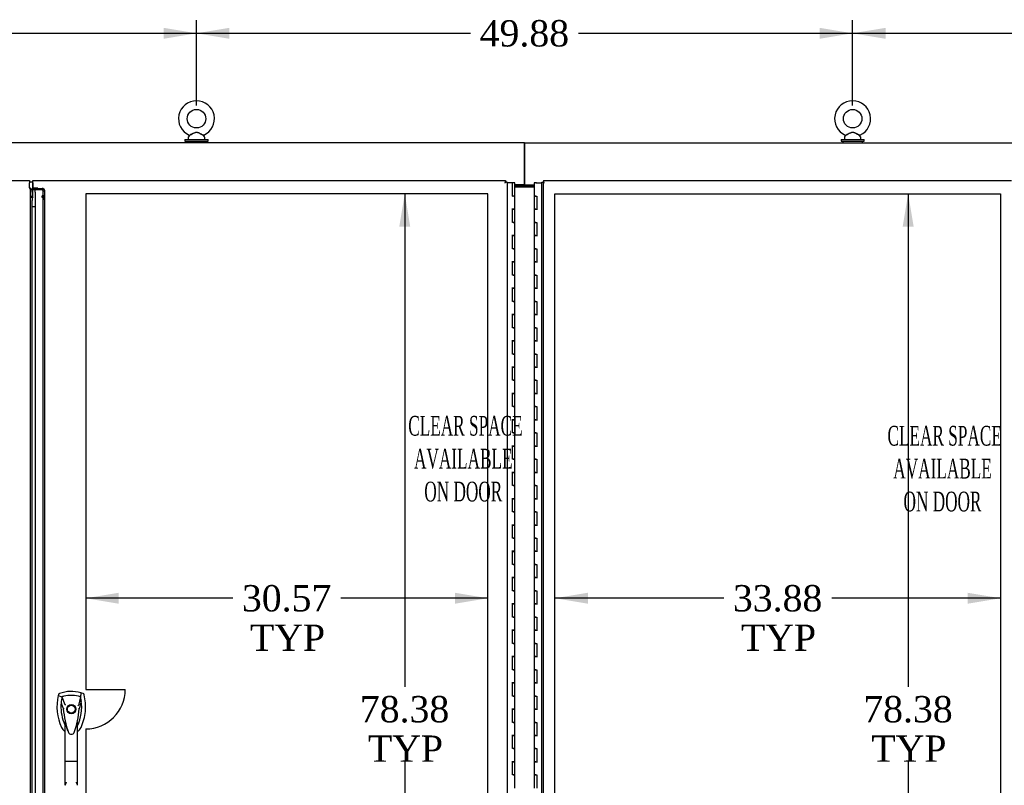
# Model space of a CAD drawing. Header units: inches. Extents: x 2 to 538, y -2 to 358.
# Tile 17 of 40: x 112 to 187, y 142 to 201. Entities that reach past the tile are written whole.
import ezdxf
from ezdxf.enums import TextEntityAlignment as Align
from ezdxf.lldxf.tags import DXFTag

# ---------------------------------------------------------------- set-up
doc = ezdxf.new("R2010")
doc.units = ezdxf.units.IN
doc.header["$MEASUREMENT"] = 0
for name, color, linetype in [('COM52831', 7, 'Continuous'), ('COM52839', 7, 'Continuous'), ('COM52847', 7, 'Continuous'), ('COM53516', 7, 'Continuous'), ('COM54578-80', 7, 'Continuous'), ('COM70334', 7, 'Continuous'), ('COM71130-2', 7, 'Continuous'), ('COM71131-2', 7, 'Continuous'), ('Default', 7, 'Continuous'), ('DV8_Default', 7, 'Continuous'), ('GSK11033', 7, 'Continuous'), ('HAN13064', 7, 'Continuous'), ('SCS00680', 7, 'Continuous'), ('WAF25362', 7, 'Continuous'), ('WAM254785', 7, 'Continuous')]:
    doc.layers.add(name, color=color, linetype=linetype)
doc.styles.add('SEACAD_Times_New_Roman', font='times.ttf')
tags = doc.linetypes.add('HIDDEN2', pattern=[0.1875, 0.125, -0.0625]).pattern_tags.tags
tags[6:7] = [DXFTag(74, 4), DXFTag(75, 0), DXFTag(340, '0'), DXFTag(46, 0.0), DXFTag(50, 0.0), DXFTag(44, 0.0), DXFTag(45, 0.0)]
tags[4:5] = [DXFTag(74, 4), DXFTag(75, 0), DXFTag(340, '0'), DXFTag(46, 0.0), DXFTag(50, 0.0), DXFTag(44, 0.0), DXFTag(45, 0.0)]
doc.dimstyles.new('HAMMOND_(STH_-_540x360)', dxfattribs={"dimtxt": 2, "dimasz": 2.5, "dimexe": 1, "dimexo": 1, "dimgap": 0.5, "dimtad": 0, "dimtih": 1, "dimtoh": 1, "dimzin": 0, "dimdsep": 46, "dimtxsty": 'SEACAD_Times_New_Roman', "dimblk1": '_SE_FILLED', "dimblk2": '_SE_FILLED', "dimsah": 1, "dimcen": 1, "dimadec": 0, "dimazin": 0, "dimtfac": 0.8, "dimtofl": 0, "dimtmove": 0, "dimatfit": 3, "dimfxl": 1, "dimtolj": 1, "dimtzin": 0, "dimarcsym": 0})

# ---------------------------------------------------------------- blocks, each defined once
blk = doc.blocks.new('SE7')
at = {"layer": 'COM52831', "color": 7, "linetype": 'Continuous'}
for p, q in [((150.341, 187.866), (150.341, 187.794)), ((150.466, 187.866), (150.466, 187.794))]:
    blk.add_line(p, q, dxfattribs=at)
at = {"layer": 'COM52839', "color": 7, "linetype": 'Continuous'}
blk.add_line((151.144, 187.794), (149.663, 187.794), dxfattribs=at)
at = {"layer": 'COM52847', "color": 7, "linetype": 'Continuous'}
for p, q in [((77.216, 188.294), (112.781, 188.294)), ((112.781, 188.294), (112.781, 188.109)), ((112.781, 187.735), (112.781, 188.109)), ((151.716, 108.044), (151.716, 188.169)), ((151.716, 188.169), (151.791, 188.169)), ((151.841, 188.169), (151.791, 188.169)), ((151.841, 188.294), (187.406, 188.294)), ((151.841, 188.294), (151.841, 188.218)), ((151.841, 188.169), (151.841, 188.218)), ((151.901, 188.109), (151.841, 188.169)), ((151.9, 188.109), (151.901, 188.109)), ((151.901, 188.109), (151.901, 188.109)), ((151.901, 188.109), (151.901, 188.109)), ((151.901, 188.109), (151.901, 188.109)), ((112.966, 109.437), (112.966, 186.777))]:
    blk.add_line(p, q, dxfattribs=at)
at = {"layer": 'COM52847', "color": 7, "linetype": 'HIDDEN2'}
for p, q in [((151.841, 108.794), (151.841, 188.169)), ((112.841, 108.627), (112.841, 187.586)), ((112.966, 187.586), (112.841, 187.586)), ((112.966, 187.419), (112.966, 187.586)), ((113.026, 187.688), (113.742, 187.688)), ((113.026, 187.688), (113.026, 187.6)), ((113.026, 187.041), (113.026, 187.6)), ((113.026, 187.6), (113.742, 187.6)), ((113.742, 187.041), (113.742, 187.129)), ((113.785, 187.587), (113.873, 187.65)), ((113.802, 187.13), (113.802, 187.505)), ((113.802, 187.505), (113.927, 187.505)), ((113.802, 186.91), (113.802, 187.13)), ((113.927, 187.13), (113.802, 187.13)), ((113.927, 187.13), (113.927, 187.505)), ((113.927, 186.91), (113.927, 187.13)), ((112.966, 187.073), (112.841, 187.073)), ((112.983, 186.998), (112.895, 186.998)), ((112.983, 186.998), (113.026, 186.998)), ((113.026, 187.041), (113.026, 186.998)), ((113.742, 186.998), (113.742, 187.041)), ((113.785, 186.998), (113.742, 186.998)), ((113.785, 187.028), (113.873, 187.091)), ((113.785, 186.998), (113.873, 186.998)), ((113.802, 187.02), (113.927, 187.02)), ((113.802, 186.967), (113.927, 186.967)), ((113.802, 186.858), (113.802, 186.91)), ((113.927, 186.91), (113.802, 186.91)), ((113.802, 109.355), (113.802, 186.858)), ((113.927, 186.858), (113.802, 186.858)), ((113.927, 186.858), (113.927, 186.91)), ((113.927, 109.355), (113.927, 186.858))]:
    blk.add_line(p, q, dxfattribs=at)
at = {"layer": 'COM52847', "color": 7, "linetype": 'Continuous'}
for centre, start, end in [((152.555, 189.432), 238.83881, 243.66075), ((150.578, 187.454), 26.33925, 31.16119)]:
    blk.add_arc(centre, 1.476, start, end, dxfattribs=at)
at = {"layer": 'COM52847', "color": 7, "linetype": 'HIDDEN2'}
for centre, radius, start, end in [((113.596, 187.504), 0.206, 0.15382, 23.84556), ((113.699, 187.502), 0.229, 0.66558, 40.26853)]:
    blk.add_arc(centre, radius, start, end, dxfattribs=at)
for centre, major_axis, start_param, end_param in [((113.742, 187.557), (0.185, 0), 0.785398, 1.570796), ((113.742, 187.557), (0.06, 0), 0.785398, 1.570796), ((113.742, 186.998), (-0.185, 0), 3.926991, 4.712389), ((113.742, 186.998), (-0.06, 0), 3.926991, 4.712389)]:
    blk.add_ellipse(centre, major_axis=major_axis, ratio=0.707107, start_param=start_param, end_param=end_param, dxfattribs=at)
for points, knots in [([(112.841, 187.586), (112.841, 187.598), (112.839, 187.611), (112.833, 187.635), (112.829, 187.648), (112.818, 187.673), (112.811, 187.685), (112.796, 187.71), (112.789, 187.722), (112.781, 187.735)], [0, 0, 0, 0, 0.25, 0.25, 0.5, 0.5, 0.75, 0.75, 1, 1, 1, 1]), ([(112.895, 186.998), (112.878, 187.011), (112.864, 187.023), (112.846, 187.048), (112.841, 187.06), (112.841, 187.073)], [0, 0, 0, 0, 0.5, 0.5, 1, 1, 1, 1]), ([(113.873, 187.091), (113.89, 187.082), (113.904, 187.071), (113.922, 187.047), (113.927, 187.034), (113.927, 187.02)], [0, 0, 0, 0, 0.5, 0.5, 1, 1, 1, 1]), ([(113.927, 186.967), (113.927, 186.973), (113.922, 186.978), (113.904, 186.988), (113.89, 186.993), (113.873, 186.998)], [0, 0, 0, 0, 0.5, 0.5, 1, 1, 1, 1])]:
    blk.add_open_spline(points, degree=3, knots=knots, dxfattribs=at)
at = {"layer": 'COM52847', "color": 7, "linetype": 'Continuous'}
blk.add_open_spline([(112.966, 187.586), (112.966, 187.598), (112.961, 187.611), (112.942, 187.635), (112.929, 187.648), (112.894, 187.673), (112.874, 187.685), (112.829, 187.71), (112.805, 187.722), (112.781, 187.735)], degree=3, knots=[0, 0, 0, 0, 0.25, 0.25, 0.5, 0.5, 0.75, 0.75, 1, 1, 1, 1], dxfattribs=at)
at = {"layer": 'COM53516', "color": 7, "linetype": 'Continuous'}
for p, q in [((113.026, 188.109), (113.026, 188.294)), ((113.026, 188.294), (148.966, 188.294)), ((113.026, 188.109), (113.026, 187.734)), ((148.906, 188.109), (148.966, 188.169)), ((148.906, 188.109), (148.906, 188.109)), ((148.906, 188.109), (148.906, 188.109)), ((148.906, 188.109), (148.906, 188.109)), ((148.906, 188.109), (148.906, 188.109)), ((148.966, 188.294), (148.966, 188.218)), ((148.966, 188.169), (148.966, 188.218)), ((148.966, 188.169), (149.015, 188.169)), ((149.091, 188.169), (149.015, 188.169)), ((149.091, 188.169), (149.091, 108.044)), ((113.026, 187.734), (113.401, 187.734)), ((113.216, 108.794), (113.216, 187.419))]:
    blk.add_line(p, q, dxfattribs=at)
for centre, start, end in [((150.229, 187.454), 148.83881, 153.66075), ((148.251, 189.432), 296.33925, 301.16119)]:
    blk.add_arc(centre, 1.476, start, end, dxfattribs=at)
blk.add_open_spline([(113.216, 187.585), (113.216, 187.597), (113.221, 187.61), (113.239, 187.634), (113.253, 187.647), (113.287, 187.672), (113.308, 187.684), (113.352, 187.709), (113.377, 187.721), (113.401, 187.734)], degree=3, knots=[0, 0, 0, 0, 0.25, 0.25, 0.5, 0.5, 0.75, 0.75, 1, 1, 1, 1], dxfattribs=at)
at = {"layer": 'COM54578-80', "color": 7, "linetype": 'Continuous'}
for p, q in [((149.478, 188.106), (149.091, 188.106)), ((149.478, 187.106), (149.478, 188.106)), ((149.663, 188.106), (149.478, 188.106)), ((149.663, 187.106), (149.663, 188.106)), ((151.261, 188.106), (151.144, 188.106)), ((151.144, 188.106), (151.144, 187.106)), ((151.198, 188.115), (151.198, 188.141)), ((151.198, 188.141), (151.248, 188.141)), ((151.248, 188.115), (151.198, 188.115)), ((151.211, 188.115), (151.211, 188.106)), ((151.248, 188.141), (151.273, 188.141)), ((151.248, 188.115), (151.273, 188.115)), ((151.261, 188.106), (151.716, 188.106)), ((151.273, 188.141), (151.323, 188.141)), ((151.323, 188.115), (151.273, 188.115)), ((151.311, 188.106), (151.311, 188.115)), ((151.323, 188.141), (151.323, 188.115)), ((149.478, 187.106), (149.546, 187.106)), ((149.663, 187.106), (149.478, 187.106)), ((149.496, 187.106), (149.496, 187.106)), ((149.663, 187.106), (149.546, 187.106)), ((149.596, 187.106), (149.596, 187.106)), ((149.663, 186.105), (149.663, 187.106)), ((151.261, 187.106), (151.144, 187.106)), ((151.144, 187.106), (151.261, 187.106)), ((151.144, 187.106), (151.144, 186.106)), ((151.261, 187.106), (151.328, 187.106)), ((151.328, 187.106), (151.328, 186.107)), ((149.663, 186.106), (149.429, 186.106)), ((149.546, 186.105), (149.478, 186.105)), ((149.478, 185.106), (149.478, 186.105)), ((149.546, 186.105), (149.663, 186.105)), ((149.663, 185.106), (149.663, 186.106)), ((151.261, 186.107), (151.144, 186.107)), ((151.144, 186.107), (151.144, 185.106)), ((151.144, 186.106), (151.378, 186.106)), ((151.261, 186.107), (151.328, 186.107)), ((149.546, 185.106), (149.478, 185.106)), ((149.546, 185.106), (149.663, 185.106)), ((149.663, 185.106), (149.546, 185.106)), ((149.663, 184.105), (149.663, 185.106)), ((151.261, 185.106), (151.144, 185.106)), ((151.144, 185.106), (151.261, 185.106)), ((151.144, 185.106), (151.144, 184.106)), ((151.261, 185.106), (151.328, 185.106)), ((151.328, 185.106), (151.328, 184.107)), ((149.663, 184.106), (149.429, 184.106)), ((149.546, 184.105), (149.478, 184.105)), ((149.478, 183.106), (149.478, 184.105)), ((149.546, 184.105), (149.663, 184.105)), ((149.663, 183.106), (149.663, 184.106)), ((151.261, 184.107), (151.144, 184.107)), ((151.144, 184.107), (151.144, 183.106)), ((151.144, 184.106), (151.378, 184.106)), ((151.261, 184.107), (151.328, 184.107)), ((149.546, 183.106), (149.478, 183.106)), ((149.546, 183.106), (149.663, 183.106)), ((149.663, 183.106), (149.546, 183.106)), ((149.663, 182.105), (149.663, 183.106)), ((151.261, 183.106), (151.144, 183.106)), ((151.144, 183.106), (151.261, 183.106)), ((151.144, 183.106), (151.144, 182.106)), ((151.261, 183.106), (151.328, 183.106)), ((151.328, 183.106), (151.328, 182.107)), ((149.663, 182.106), (149.429, 182.106)), ((149.546, 182.105), (149.478, 182.105)), ((149.478, 181.106), (149.478, 182.105)), ((149.546, 182.105), (149.663, 182.105)), ((149.663, 181.106), (149.663, 182.106)), ((151.261, 182.107), (151.144, 182.107)), ((151.144, 182.107), (151.144, 181.106)), ((151.144, 182.106), (151.378, 182.106)), ((151.261, 182.107), (151.328, 182.107)), ((149.546, 181.106), (149.478, 181.106)), ((149.546, 181.106), (149.663, 181.106)), ((149.663, 181.106), (149.546, 181.106)), ((149.663, 180.105), (149.663, 181.106)), ((151.261, 181.106), (151.144, 181.106)), ((151.144, 181.106), (151.261, 181.106)), ((151.144, 181.106), (151.144, 180.106)), ((151.261, 181.106), (151.328, 181.106)), ((151.328, 181.106), (151.328, 180.107)), ((149.663, 180.106), (149.429, 180.106)), ((149.546, 180.105), (149.478, 180.105)), ((149.478, 179.106), (149.478, 180.105)), ((149.546, 180.105), (149.663, 180.105)), ((149.663, 179.106), (149.663, 180.106)), ((151.261, 180.107), (151.144, 180.107)), ((151.144, 180.107), (151.144, 179.106)), ((151.144, 180.106), (151.378, 180.106)), ((151.261, 180.107), (151.328, 180.107)), ((149.546, 179.106), (149.478, 179.106)), ((149.546, 179.106), (149.663, 179.106)), ((149.663, 179.106), (149.546, 179.106)), ((149.663, 178.105), (149.663, 179.106)), ((151.261, 179.106), (151.144, 179.106)), ((151.144, 179.106), (151.261, 179.106)), ((151.144, 179.106), (151.144, 178.106)), ((151.261, 179.106), (151.328, 179.106)), ((151.328, 179.106), (151.328, 178.107)), ((149.663, 178.106), (149.429, 178.106)), ((149.546, 178.105), (149.478, 178.105)), ((149.478, 177.106), (149.478, 178.105)), ((149.546, 178.105), (149.663, 178.105)), ((149.663, 177.106), (149.663, 178.106)), ((151.261, 178.107), (151.144, 178.107)), ((151.144, 178.107), (151.144, 177.106)), ((151.144, 178.106), (151.378, 178.106)), ((151.261, 178.107), (151.328, 178.107)), ((149.546, 177.106), (149.478, 177.106)), ((149.546, 177.106), (149.663, 177.106)), ((149.663, 177.106), (149.546, 177.106)), ((149.663, 176.105), (149.663, 177.106)), ((151.261, 177.106), (151.144, 177.106)), ((151.144, 177.106), (151.261, 177.106)), ((151.144, 177.106), (151.144, 176.106)), ((151.261, 177.106), (151.328, 177.106)), ((151.328, 177.106), (151.328, 176.107)), ((149.663, 176.106), (149.429, 176.106)), ((149.546, 176.105), (149.478, 176.105)), ((149.478, 175.106), (149.478, 176.105)), ((149.546, 176.105), (149.663, 176.105)), ((149.663, 175.106), (149.663, 176.106)), ((151.261, 176.107), (151.144, 176.107)), ((151.144, 176.107), (151.144, 175.106)), ((151.144, 176.106), (151.378, 176.106)), ((151.261, 176.107), (151.328, 176.107)), ((149.546, 175.106), (149.478, 175.106)), ((149.546, 175.106), (149.663, 175.106)), ((149.663, 175.106), (149.546, 175.106)), ((149.663, 174.105), (149.663, 175.106)), ((151.261, 175.106), (151.144, 175.106)), ((151.144, 175.106), (151.261, 175.106)), ((151.144, 175.106), (151.144, 174.106)), ((151.261, 175.106), (151.328, 175.106)), ((151.328, 175.106), (151.328, 174.107)), ((149.663, 174.106), (149.429, 174.106)), ((149.546, 174.105), (149.478, 174.105)), ((149.478, 173.106), (149.478, 174.105)), ((149.546, 174.105), (149.663, 174.105)), ((149.663, 173.106), (149.663, 174.106)), ((151.261, 174.107), (151.144, 174.107)), ((151.144, 174.107), (151.144, 173.106)), ((151.144, 174.106), (151.378, 174.106)), ((151.261, 174.107), (151.328, 174.107)), ((149.546, 173.106), (149.478, 173.106)), ((149.546, 173.106), (149.663, 173.106)), ((149.663, 173.106), (149.546, 173.106)), ((149.663, 172.105), (149.663, 173.106)), ((151.261, 173.106), (151.144, 173.106)), ((151.144, 173.106), (151.261, 173.106)), ((151.144, 173.106), (151.144, 172.106)), ((151.261, 173.106), (151.328, 173.106)), ((151.328, 173.106), (151.328, 172.107)), ((149.663, 172.106), (149.429, 172.106)), ((149.546, 172.105), (149.478, 172.105)), ((149.478, 171.106), (149.478, 172.105)), ((149.546, 172.105), (149.663, 172.105)), ((149.663, 171.106), (149.663, 172.106)), ((151.261, 172.107), (151.144, 172.107)), ((151.144, 172.107), (151.144, 171.106)), ((151.144, 172.106), (151.378, 172.106)), ((151.261, 172.107), (151.328, 172.107)), ((149.546, 171.106), (149.478, 171.106)), ((149.546, 171.106), (149.663, 171.106)), ((149.663, 171.106), (149.546, 171.106)), ((149.663, 170.105), (149.663, 171.106)), ((151.261, 171.106), (151.144, 171.106)), ((151.144, 171.106), (151.261, 171.106)), ((151.144, 171.106), (151.144, 170.106)), ((151.261, 171.106), (151.328, 171.106)), ((151.328, 171.106), (151.328, 170.107)), ((149.663, 170.106), (149.429, 170.106)), ((149.546, 170.105), (149.478, 170.105)), ((149.478, 169.106), (149.478, 170.105)), ((149.546, 170.105), (149.663, 170.105)), ((149.663, 169.106), (149.663, 170.106)), ((151.261, 170.107), (151.144, 170.107)), ((151.144, 170.107), (151.144, 169.106)), ((151.144, 170.106), (151.378, 170.106)), ((151.261, 170.107), (151.328, 170.107)), ((149.546, 169.106), (149.478, 169.106)), ((149.546, 169.106), (149.663, 169.106)), ((149.663, 169.106), (149.546, 169.106)), ((149.663, 168.105), (149.663, 169.106)), ((151.261, 169.106), (151.144, 169.106)), ((151.144, 169.106), (151.261, 169.106)), ((151.144, 169.106), (151.144, 168.106)), ((151.261, 169.106), (151.328, 169.106)), ((151.328, 169.106), (151.328, 168.107)), ((149.663, 168.106), (149.429, 168.106)), ((149.546, 168.105), (149.478, 168.105)), ((149.478, 167.106), (149.478, 168.105)), ((149.546, 168.105), (149.663, 168.105)), ((149.663, 167.106), (149.663, 168.106)), ((151.261, 168.107), (151.144, 168.107)), ((151.144, 168.107), (151.144, 167.106)), ((151.144, 168.106), (151.378, 168.106)), ((151.261, 168.107), (151.328, 168.107)), ((149.546, 167.106), (149.478, 167.106)), ((149.546, 167.106), (149.663, 167.106)), ((149.663, 167.106), (149.546, 167.106)), ((149.663, 166.105), (149.663, 167.106)), ((151.261, 167.106), (151.144, 167.106)), ((151.144, 167.106), (151.261, 167.106)), ((151.144, 167.106), (151.144, 166.106)), ((151.261, 167.106), (151.328, 167.106)), ((151.328, 167.106), (151.328, 166.107)), ((149.663, 166.106), (149.429, 166.106)), ((149.546, 166.105), (149.478, 166.105)), ((149.478, 165.106), (149.478, 166.105)), ((149.546, 166.105), (149.663, 166.105)), ((149.663, 165.106), (149.663, 166.106)), ((151.261, 166.107), (151.144, 166.107)), ((151.144, 166.107), (151.144, 165.106)), ((151.144, 166.106), (151.378, 166.106)), ((151.261, 166.107), (151.328, 166.107)), ((149.546, 165.106), (149.478, 165.106)), ((149.546, 165.106), (149.663, 165.106)), ((149.663, 165.106), (149.546, 165.106)), ((149.663, 164.105), (149.663, 165.106)), ((151.261, 165.106), (151.144, 165.106)), ((151.144, 165.106), (151.261, 165.106)), ((151.144, 165.106), (151.144, 164.106)), ((151.261, 165.106), (151.328, 165.106)), ((151.328, 165.106), (151.328, 164.107)), ((149.663, 164.106), (149.429, 164.106)), ((149.546, 164.105), (149.478, 164.105)), ((149.478, 163.106), (149.478, 164.105)), ((149.546, 164.105), (149.663, 164.105)), ((149.663, 163.106), (149.663, 164.106)), ((151.261, 164.107), (151.144, 164.107)), ((151.144, 164.107), (151.144, 163.106)), ((151.144, 164.106), (151.378, 164.106)), ((151.261, 164.107), (151.328, 164.107)), ((149.546, 163.106), (149.478, 163.106)), ((149.546, 163.106), (149.663, 163.106)), ((149.663, 163.106), (149.546, 163.106)), ((149.663, 162.105), (149.663, 163.106)), ((151.261, 163.106), (151.144, 163.106)), ((151.144, 163.106), (151.261, 163.106)), ((151.144, 163.106), (151.144, 162.106)), ((151.261, 163.106), (151.328, 163.106)), ((151.328, 163.106), (151.328, 162.107)), ((149.663, 162.106), (149.429, 162.106)), ((149.546, 162.105), (149.478, 162.105)), ((149.478, 161.106), (149.478, 162.105)), ((149.546, 162.105), (149.663, 162.105)), ((149.663, 161.106), (149.663, 162.106)), ((151.261, 162.107), (151.144, 162.107)), ((151.144, 162.107), (151.144, 161.106)), ((151.144, 162.106), (151.378, 162.106)), ((151.261, 162.107), (151.328, 162.107)), ((149.546, 161.106), (149.478, 161.106)), ((149.546, 161.106), (149.663, 161.106)), ((149.663, 161.106), (149.546, 161.106)), ((149.663, 160.105), (149.663, 161.106)), ((151.261, 161.106), (151.144, 161.106)), ((151.144, 161.106), (151.261, 161.106)), ((151.144, 161.106), (151.144, 160.106)), ((151.261, 161.106), (151.328, 161.106)), ((151.328, 161.106), (151.328, 160.107)), ((149.663, 160.106), (149.429, 160.106)), ((149.546, 160.105), (149.478, 160.105)), ((149.478, 159.106), (149.478, 160.105)), ((149.546, 160.105), (149.663, 160.105)), ((149.663, 159.106), (149.663, 160.106)), ((151.261, 160.107), (151.144, 160.107)), ((151.144, 160.107), (151.144, 159.106)), ((151.144, 160.106), (151.378, 160.106)), ((151.261, 160.107), (151.328, 160.107)), ((149.546, 159.106), (149.478, 159.106)), ((149.546, 159.106), (149.663, 159.106)), ((149.663, 159.106), (149.546, 159.106)), ((149.663, 158.105), (149.663, 159.106)), ((151.261, 159.106), (151.144, 159.106)), ((151.144, 159.106), (151.261, 159.106)), ((151.144, 159.106), (151.144, 158.106)), ((151.261, 159.106), (151.328, 159.106)), ((151.328, 159.106), (151.328, 158.107)), ((149.663, 158.106), (149.429, 158.106)), ((149.546, 158.105), (149.478, 158.105)), ((149.478, 157.106), (149.478, 158.105)), ((149.546, 158.105), (149.663, 158.105)), ((149.663, 157.106), (149.663, 158.106)), ((151.261, 158.107), (151.144, 158.107)), ((151.144, 158.107), (151.144, 157.106)), ((151.144, 158.106), (151.378, 158.106)), ((151.261, 158.107), (151.328, 158.107)), ((149.546, 157.106), (149.478, 157.106)), ((149.546, 157.106), (149.663, 157.106)), ((149.663, 157.106), (149.546, 157.106)), ((149.663, 156.105), (149.663, 157.106)), ((151.261, 157.106), (151.144, 157.106)), ((151.144, 157.106), (151.261, 157.106)), ((151.144, 157.106), (151.144, 156.106)), ((151.261, 157.106), (151.328, 157.106)), ((151.328, 157.106), (151.328, 156.107)), ((149.663, 156.106), (149.429, 156.106)), ((149.546, 156.105), (149.478, 156.105)), ((149.478, 155.106), (149.478, 156.105)), ((149.546, 156.105), (149.663, 156.105)), ((149.663, 155.106), (149.663, 156.106)), ((151.261, 156.107), (151.144, 156.107)), ((151.144, 156.107), (151.144, 155.106)), ((151.144, 156.106), (151.378, 156.106)), ((151.261, 156.107), (151.328, 156.107)), ((149.546, 155.106), (149.478, 155.106)), ((149.546, 155.106), (149.663, 155.106)), ((149.663, 155.106), (149.546, 155.106)), ((149.663, 154.105), (149.663, 155.106)), ((151.261, 155.106), (151.144, 155.106)), ((151.144, 155.106), (151.261, 155.106)), ((151.144, 155.106), (151.144, 154.106)), ((151.261, 155.106), (151.328, 155.106)), ((151.328, 155.106), (151.328, 154.107)), ((149.663, 154.106), (149.429, 154.106)), ((149.546, 154.105), (149.478, 154.105)), ((149.478, 153.106), (149.478, 154.105)), ((149.546, 154.105), (149.663, 154.105)), ((149.663, 153.106), (149.663, 154.106)), ((151.261, 154.107), (151.144, 154.107)), ((151.144, 154.107), (151.144, 153.106)), ((151.144, 154.106), (151.378, 154.106)), ((151.261, 154.107), (151.328, 154.107)), ((149.546, 153.106), (149.478, 153.106)), ((149.546, 153.106), (149.663, 153.106)), ((149.663, 153.106), (149.546, 153.106)), ((149.663, 152.105), (149.663, 153.106)), ((151.261, 153.106), (151.144, 153.106)), ((151.144, 153.106), (151.261, 153.106)), ((151.144, 153.106), (151.144, 152.106)), ((151.261, 153.106), (151.328, 153.106)), ((151.328, 153.106), (151.328, 152.107)), ((149.663, 152.106), (149.429, 152.106)), ((149.546, 152.105), (149.478, 152.105)), ((149.478, 151.106), (149.478, 152.105)), ((149.546, 152.105), (149.663, 152.105)), ((149.663, 151.106), (149.663, 152.106)), ((151.261, 152.107), (151.144, 152.107)), ((151.144, 152.107), (151.144, 151.106)), ((151.144, 152.106), (151.378, 152.106)), ((151.261, 152.107), (151.328, 152.107)), ((149.546, 151.106), (149.478, 151.106)), ((149.546, 151.106), (149.663, 151.106)), ((149.663, 151.106), (149.546, 151.106)), ((149.663, 150.105), (149.663, 151.106)), ((151.261, 151.106), (151.144, 151.106)), ((151.144, 151.106), (151.261, 151.106)), ((151.144, 151.106), (151.144, 150.106)), ((151.261, 151.106), (151.328, 151.106)), ((151.328, 151.106), (151.328, 150.107)), ((149.663, 150.106), (149.429, 150.106)), ((149.546, 150.105), (149.478, 150.105)), ((149.478, 149.106), (149.478, 150.105)), ((149.546, 150.105), (149.663, 150.105)), ((149.663, 149.106), (149.663, 150.106)), ((151.261, 150.107), (151.144, 150.107)), ((151.144, 150.107), (151.144, 149.106)), ((151.144, 150.106), (151.378, 150.106)), ((151.261, 150.107), (151.328, 150.107)), ((149.546, 149.106), (149.478, 149.106)), ((149.546, 149.106), (149.663, 149.106)), ((149.663, 149.106), (149.546, 149.106)), ((149.663, 148.105), (149.663, 149.106)), ((151.261, 149.106), (151.144, 149.106)), ((151.144, 149.106), (151.261, 149.106)), ((151.144, 149.106), (151.144, 148.106)), ((151.261, 149.106), (151.328, 149.106)), ((151.328, 149.106), (151.328, 148.107)), ((149.663, 148.106), (149.429, 148.106)), ((149.546, 148.105), (149.478, 148.105)), ((149.478, 147.106), (149.478, 148.105)), ((149.546, 148.105), (149.663, 148.105)), ((149.663, 147.106), (149.663, 148.106)), ((151.261, 148.107), (151.144, 148.107)), ((151.144, 148.107), (151.144, 147.106)), ((151.144, 148.106), (151.378, 148.106)), ((151.261, 148.107), (151.328, 148.107)), ((149.546, 147.106), (149.478, 147.106)), ((149.546, 147.106), (149.663, 147.106)), ((149.663, 147.106), (149.546, 147.106)), ((149.663, 146.105), (149.663, 147.106)), ((151.261, 147.106), (151.144, 147.106)), ((151.144, 147.106), (151.261, 147.106)), ((151.144, 147.106), (151.144, 146.106)), ((151.261, 147.106), (151.328, 147.106)), ((151.328, 147.106), (151.328, 146.107)), ((149.663, 146.106), (149.429, 146.106)), ((149.546, 146.105), (149.478, 146.105)), ((149.478, 145.106), (149.478, 146.105)), ((149.546, 146.105), (149.663, 146.105)), ((149.663, 145.106), (149.663, 146.106)), ((151.261, 146.107), (151.144, 146.107)), ((151.144, 146.107), (151.144, 145.106)), ((151.144, 146.106), (151.378, 146.106)), ((151.261, 146.107), (151.328, 146.107)), ((149.546, 145.106), (149.478, 145.106)), ((149.546, 145.106), (149.663, 145.106)), ((149.663, 145.106), (149.546, 145.106)), ((149.663, 144.105), (149.663, 145.106)), ((151.261, 145.106), (151.144, 145.106)), ((151.144, 145.106), (151.261, 145.106)), ((151.144, 145.106), (151.144, 144.106)), ((151.261, 145.106), (151.328, 145.106)), ((151.328, 145.106), (151.328, 144.107)), ((149.663, 144.106), (149.429, 144.106)), ((149.546, 144.105), (149.478, 144.105)), ((149.478, 143.106), (149.478, 144.105)), ((149.546, 144.105), (149.663, 144.105)), ((149.663, 143.106), (149.663, 144.106)), ((151.261, 144.107), (151.144, 144.107)), ((151.144, 144.107), (151.144, 143.106)), ((151.144, 144.106), (151.378, 144.106)), ((151.261, 144.107), (151.328, 144.107)), ((149.546, 143.106), (149.478, 143.106)), ((149.546, 143.106), (149.663, 143.106)), ((149.663, 143.106), (149.546, 143.106)), ((149.663, 142.105), (149.663, 143.106)), ((151.261, 143.106), (151.144, 143.106)), ((151.144, 143.106), (151.261, 143.106)), ((151.144, 143.106), (151.144, 142.106)), ((151.261, 143.106), (151.328, 143.106)), ((151.328, 143.106), (151.328, 142.107))]:
    blk.add_line(p, q, dxfattribs=at)
at = {"layer": 'COM70334', "color": 7, "linetype": 'Continuous'}
blk.add_line((150.403, 190.949), (150.403, 190.949), dxfattribs=at)
at = {"layer": 'COM71130-2', "color": 7, "linetype": 'Continuous'}
for p, q in [((150.403, 191.169), (77.716, 191.169)), ((150.403, 191.169), (150.403, 191.169)), ((150.403, 191.169), (150.403, 190.919)), ((150.403, 188.044), (150.403, 190.919)), ((150.403, 187.955), (149.663, 187.955)), ((150.403, 187.866), (149.663, 187.866)), ((150.403, 188.044), (150.403, 187.955)), ((150.403, 187.955), (150.403, 187.866))]:
    blk.add_line(p, q, dxfattribs=at)
at = {"layer": 'COM71131-2', "color": 7, "linetype": 'Continuous'}
for p, q in [((150.403, 191.169), (223.091, 191.169)), ((150.403, 190.919), (150.403, 191.169)), ((150.403, 190.919), (150.403, 188.044)), ((150.403, 188.044), (150.403, 187.955)), ((150.403, 187.955), (150.403, 187.866)), ((150.403, 187.955), (151.144, 187.955)), ((150.403, 187.866), (151.144, 187.866))]:
    blk.add_line(p, q, dxfattribs=at)
at = {"layer": 'DV8_Default', "color": 7, "linetype": 'HIDDEN2'}
for p, q in [((117.048, 187.294), (117.048, 149.606)), ((147.613, 187.294), (117.048, 187.294)), ((147.613, 108.919), (147.613, 187.294)), ((152.716, 187.294), (186.591, 187.294)), ((152.716, 108.919), (152.716, 187.294)), ((186.591, 187.294), (186.591, 108.919)), ((117.048, 149.606), (120.048, 149.606)), ((117.048, 146.606), (117.048, 108.919))]:
    blk.add_line(p, q, dxfattribs=at)
blk.add_arc((117.048, 149.606), 3, 270, 0, dxfattribs=at)
at = {"layer": 'GSK11033', "color": 7, "linetype": 'Continuous'}
for p, q in [((112.997, 188.169), (112.781, 188.169)), ((113.026, 188.169), (112.966, 188.169)), ((112.966, 188.169), (112.966, 188.169)), ((112.997, 188.169), (112.997, 187.419)), ((151.841, 188.169), (151.841, 188.169)), ((151.841, 188.169), (151.841, 188.169)), ((112.966, 187.419), (112.966, 186.823)), ((113.184, 187.734), (113.184, 187.419)), ((112.966, 186.823), (112.966, 186.777)), ((112.966, 186.315), (113.216, 186.315))]:
    blk.add_line(p, q, dxfattribs=at)
at = {"layer": 'HAN13064', "color": 7, "linetype": 'Continuous'}
for p, q in [((114.973, 149.208), (114.959, 149.15)), ((114.959, 149.15), (115.242, 149.044)), ((115.242, 149.044), (115.458, 148.472)), ((116.657, 149.044), (116.493, 148.388)), ((116.849, 149.295), (116.668, 149.354)), ((115.458, 148.472), (115.504, 148.438)), ((115.344, 148.123), (115.344, 148.123)), ((116.555, 148.127), (116.555, 148.127)), ((115.495, 144.129), (115.495, 147.107)), ((116.405, 147.106), (116.405, 144.129)), ((116.405, 146.826), (116.429, 146.873)), ((115.689, 146.466), (115.692, 146.458)), ((115.495, 142.321), (115.495, 144.129)), ((116.315, 144.123), (115.585, 144.123)), ((116.405, 144.129), (116.405, 142.321))]:
    blk.add_line(p, q, dxfattribs=at)
for radius in [0.35, 0.3]:
    blk.add_circle((115.95, 148.106), radius, dxfattribs=at)
for centre, radius, start, end in [((118.581, 148.297), 3.721, 166.75318, 205.10266), ((115.95, 146.872), 2.585, 73.85893, 110.34924), ((118.581, 148.297), 3.421, 167.3846, 174.70184), ((115.95, 146.872), 2.285, 106.83853, 108.03431), ((115.95, 146.872), 2.285, 104.45028, 106.83853), ((115.95, 146.872), 2.285, 71.96569, 104.45028), ((113.318, 148.297), 3.421, 10.11379, 12.6154), ((118.581, 148.297), 3.421, 174.70184, 200.20775), ((113.318, 148.297), 3.421, 334.89734, 7.2824), ((129.314, 121.679), 29.627, 115.64179, 115.75394), ((113.318, 148.297), 3.421, 8.519, 10.11379), ((113.318, 148.297), 3.421, 7.2824, 8.519), ((115.433, 146.775), 1.35, 91.23359, 93.76963), ((122.192, 148.692), 6.872, 184.75423, 199.9908), ((109.512, 148.722), 7.068, 340.3478, 355.1696), ((116.49, 147.338), 0.791, 85.30773, 89.6394), ((118.581, 148.297), 3.421, 200.20775, 205.10266), ((115.89, 147.036), 0.45, 205.10266, 208.42246), ((113.965, 146.502), 1.646, 10.27719, 21.64676), ((116.009, 147.036), 0.45, 331.57754, 334.89734), ((116.009, 147.036), 0.75, 301.84865, 334.89734), ((115.89, 147.036), 0.75, 233.47883, 238.15135), ((115.951, 146.432), 0.234, 202.28022, 338.21669), ((115.585, 142.321), 0.0903, 180.00172, 181.11543), ((116.314, 142.321), 0.0903, 358.88457, 359.99828)]:
    blk.add_arc(centre, radius, start, end, dxfattribs=at)
for points in [[(115.051, 149.295), (115.013, 149.281), (114.983, 149.247), (114.973, 149.208)], [(116.668, 149.354), (116.665, 149.251), (116.661, 149.147), (116.657, 149.044)], [(116.926, 149.208), (116.916, 149.247), (116.886, 149.281), (116.849, 149.295)], [(115.174, 148.613), (115.231, 148.449), (115.287, 148.286), (115.344, 148.123)], [(116.712, 148.73), (116.66, 148.529), (116.607, 148.328), (116.555, 148.127)], [(115.211, 146.718), (115.264, 146.606), (115.345, 146.507), (115.444, 146.434)]]:
    blk.add_open_spline(points, degree=3, dxfattribs=at)
for points, knots in [([(116.688, 146.718), (116.869, 147.103), (116.982, 147.519), (117.063, 148.366), (117.03, 148.796), (116.926, 149.208)], [0, 0, 0, 0, 0.5, 0.5, 1, 1, 1, 1]), ([(115.689, 146.466), (115.674, 146.508), (115.66, 146.55), (115.625, 146.659), (115.604, 146.727), (115.585, 146.795)], [0.770336, 0.770336, 0.770336, 0.770336, 0.8588735, 0.8588735, 1, 1, 1, 1]), ([(116.315, 146.794), (116.331, 146.851), (116.347, 146.909), (116.37, 146.994), (116.378, 147.023), (116.39, 147.063), (116.393, 147.077), (116.399, 147.095), (116.401, 147.101), (116.404, 147.108), (116.405, 147.109), (116.405, 147.106)], [0, 0, 0, 0, 0.5, 0.5, 0.75, 0.75, 0.875, 0.875, 0.9375, 0.9375, 1, 1, 1, 1]), ([(115.585, 144.123), (115.579, 144.123), (115.573, 144.124), (115.561, 144.124), (115.556, 144.124), (115.545, 144.124), (115.54, 144.124), (115.53, 144.125), (115.525, 144.125), (115.513, 144.126), (115.506, 144.126), (115.499, 144.127), (115.498, 144.128), (115.495, 144.128), (115.495, 144.129), (115.495, 144.129)], [0, 0, 0, 0, 0.125, 0.125, 0.25, 0.25, 0.375, 0.375, 0.5, 0.5, 0.75, 0.75, 0.875, 0.875, 1, 1, 1, 1]), ([(116.405, 144.129), (116.405, 144.129), (116.404, 144.128), (116.402, 144.128), (116.4, 144.127), (116.393, 144.126), (116.387, 144.126), (116.374, 144.125), (116.37, 144.125), (116.36, 144.124), (116.355, 144.124), (116.344, 144.124), (116.338, 144.124), (116.327, 144.124), (116.321, 144.123), (116.315, 144.123)], [0, 0, 0, 0, 0.125, 0.125, 0.25, 0.25, 0.5, 0.5, 0.625, 0.625, 0.75, 0.75, 0.875, 0.875, 1, 1, 1, 1]), ([(115.495, 142.319), (115.495, 142.335), (115.499, 142.352), (115.508, 142.38), (115.511, 142.389), (115.518, 142.409), (115.522, 142.419), (115.535, 142.45), (115.544, 142.471), (115.559, 142.505), (115.564, 142.516), (115.574, 142.539), (115.58, 142.551), (115.585, 142.563)], [0, 0, 0, 0, 0.25, 0.25, 0.375, 0.375, 0.5, 0.5, 0.75, 0.75, 0.875, 0.875, 1, 1, 1, 1]), ([(116.315, 142.563), (116.32, 142.551), (116.325, 142.539), (116.335, 142.516), (116.34, 142.505), (116.355, 142.471), (116.365, 142.45), (116.377, 142.419), (116.381, 142.409), (116.389, 142.389), (116.392, 142.38), (116.401, 142.352), (116.404, 142.335), (116.405, 142.319)], [0, 0, 0, 0, 0.125, 0.125, 0.25, 0.25, 0.5, 0.5, 0.625, 0.625, 0.75, 0.75, 1, 1, 1, 1])]:
    blk.add_open_spline(points, degree=3, knots=knots, dxfattribs=at)
at = {"layer": 'SCS00680', "color": 7, "linetype": 'Continuous'}
for p, q in [((124.921, 191.7), (124.855, 191.62)), ((126.077, 191.62), (126.012, 191.699)), ((174.796, 191.7), (174.73, 191.62)), ((175.952, 191.62), (175.887, 191.699)), ((124.841, 191.582), (124.841, 191.463)), ((126.091, 191.463), (126.091, 191.582)), ((174.716, 191.582), (174.716, 191.463)), ((175.966, 191.463), (175.966, 191.582))]:
    blk.add_line(p, q, dxfattribs=at)
for centre in [(125.466, 192.992), (175.341, 192.992)]:
    blk.add_circle(centre, 0.704, dxfattribs=at)
for centre, radius, start, end in [((125.466, 192.992), 1.367, 90, 245.99508), ((125.466, 192.992), 1.367, 294.00098, 90), ((175.341, 192.992), 1.367, 90, 245.99508), ((175.341, 192.992), 1.367, 294.00098, 90), ((124.901, 191.582), 0.06, 140.32138, 180), ((126.036, 191.717), 0.03, 62.29716, 242.10844), ((126.031, 191.582), 0.06, 0, 39.67862), ((174.776, 191.582), 0.06, 140.32138, 180), ((175.911, 191.717), 0.03, 62.29716, 242.10844), ((175.906, 191.582), 0.06, 0, 39.67862), ((124.901, 191.463), 0.06, 180, 270), ((126.031, 191.463), 0.06, 270, 0), ((174.776, 191.463), 0.06, 180, 270), ((175.906, 191.463), 0.06, 270, 0)]:
    blk.add_arc(centre, radius, start, end, dxfattribs=at)
for points, knots in [([(124.908, 191.744), (124.908, 191.744), (124.908, 191.744), (124.91, 191.745), (124.935, 191.757), (125.013, 191.796), (125.064, 191.821), (125.172, 191.874), (125.23, 191.902), (125.348, 191.95), (125.411, 191.97), (125.508, 191.967), (125.54, 191.961), (125.602, 191.943), (125.632, 191.931), (125.721, 191.894), (125.778, 191.865), (125.884, 191.813), (125.933, 191.788), (126.003, 191.754), (126.024, 191.744), (126.024, 191.744)], [0.4341316, 0.4341316, 0.4341316, 0.4341316, 0.4375, 0.4375, 0.5, 0.5, 0.5625, 0.5625, 0.625, 0.625, 0.6875, 0.6875, 0.71875, 0.71875, 0.75, 0.75, 0.8125, 0.8125, 0.875, 0.875, 0.9345213, 0.9345213, 0.9345213, 0.9345213]), ([(126.013, 191.697), (126.013, 191.698), (125.995, 191.707), (125.93, 191.742), (125.883, 191.768), (125.806, 191.812), (125.779, 191.827), (125.724, 191.857), (125.696, 191.872), (125.638, 191.901), (125.608, 191.915), (125.548, 191.938), (125.516, 191.947), (125.451, 191.951), (125.418, 191.947), (125.356, 191.929), (125.326, 191.916), (125.238, 191.875), (125.182, 191.843), (125.076, 191.784), (125.026, 191.756), (124.949, 191.714), (124.923, 191.7), (124.919, 191.698), (124.919, 191.697), (124.919, 191.697)], [0.0683017, 0.0683017, 0.0683017, 0.0683017, 0.125, 0.125, 0.1875, 0.1875, 0.21875, 0.21875, 0.25, 0.25, 0.28125, 0.28125, 0.3125, 0.3125, 0.34375, 0.34375, 0.375, 0.375, 0.4375, 0.4375, 0.5, 0.5, 0.5625, 0.5625, 0.5685641, 0.5685641, 0.5685641, 0.5685641]), ([(174.783, 191.744), (174.783, 191.744), (174.783, 191.744), (174.785, 191.745), (174.81, 191.757), (174.888, 191.796), (174.939, 191.821), (175.047, 191.874), (175.105, 191.902), (175.223, 191.95), (175.286, 191.97), (175.383, 191.967), (175.415, 191.961), (175.477, 191.943), (175.507, 191.931), (175.596, 191.894), (175.653, 191.865), (175.759, 191.813), (175.808, 191.788), (175.878, 191.754), (175.899, 191.744), (175.899, 191.744)], [0.4341316, 0.4341316, 0.4341316, 0.4341316, 0.4375, 0.4375, 0.5, 0.5, 0.5625, 0.5625, 0.625, 0.625, 0.6875, 0.6875, 0.71875, 0.71875, 0.75, 0.75, 0.8125, 0.8125, 0.875, 0.875, 0.9345213, 0.9345213, 0.9345213, 0.9345213]), ([(175.888, 191.697), (175.888, 191.698), (175.87, 191.707), (175.805, 191.742), (175.758, 191.768), (175.681, 191.812), (175.654, 191.827), (175.599, 191.857), (175.571, 191.872), (175.513, 191.901), (175.483, 191.915), (175.423, 191.938), (175.391, 191.947), (175.326, 191.951), (175.293, 191.947), (175.231, 191.929), (175.201, 191.916), (175.113, 191.875), (175.057, 191.843), (174.951, 191.784), (174.901, 191.756), (174.824, 191.714), (174.798, 191.7), (174.794, 191.698), (174.794, 191.697), (174.794, 191.697)], [0.0683017, 0.0683017, 0.0683017, 0.0683017, 0.125, 0.125, 0.1875, 0.1875, 0.21875, 0.21875, 0.25, 0.25, 0.28125, 0.28125, 0.3125, 0.3125, 0.34375, 0.34375, 0.375, 0.375, 0.4375, 0.4375, 0.5, 0.5, 0.5625, 0.5625, 0.5685641, 0.5685641, 0.5685641, 0.5685641])]:
    blk.add_open_spline(points, degree=3, knots=knots, dxfattribs=at)
at = {"layer": 'WAF25362', "color": 7, "linetype": 'Continuous'}
for p, q in [((124.591, 191.403), (126.341, 191.403)), ((124.591, 191.403), (124.591, 191.294)), ((124.591, 191.294), (126.341, 191.294)), ((126.341, 191.294), (126.341, 191.403)), ((174.466, 191.403), (176.216, 191.403)), ((174.466, 191.403), (174.466, 191.294)), ((174.466, 191.294), (176.216, 191.294)), ((176.216, 191.294), (176.216, 191.403))]:
    blk.add_line(p, q, dxfattribs=at)
at = {"layer": 'WAM254785', "color": 7, "linetype": 'Continuous'}
for p, q in [((124.716, 191.294), (124.716, 191.169)), ((126.216, 191.169), (126.216, 191.294)), ((174.591, 191.294), (174.591, 191.169)), ((176.091, 191.169), (176.091, 191.294))]:
    blk.add_line(p, q, dxfattribs=at)
at = {"layer": 'DV8_Default', "char_height": 1.5, "width": 14.8987, "attachment_point": 2}
for insert in [(145.745, 170.401), (182.173, 169.643)]:
    blk.add_mtext('{\\fTimes New Roman|b0||i0||c0|p34;\\C7;\\H1.5;\\W0.5776;^I}{\\fTimes New Roman|b0||i0||c0|p34;\\C7;\\H1.5;\\W0.5776;CLEAR SPACE\\P}{\\fTimes New Roman|b0||i0||c0|p34;\\C7;\\H1.5;\\W0.5776;AVAILABLE \\P}{\\fTimes New Roman|b0||i0||c0|p34;\\C7;\\H1.5;\\W0.5776;ON DOOR^I}', dxfattribs=dict(at, insert=insert))
blk = doc.blocks.new('DMBLK3536')
at = {"layer": 'Default', "linetype": 'Continuous'}
for points in [[(155.216, 156.123), (155.216, 156.956), (152.716, 156.54)], [(184.091, 156.123), (186.591, 156.54), (184.091, 156.956)]]:
    blk.add_hatch(color=7, dxfattribs=at).paths.add_polyline_path(points)
at = {"layer": 'Default', "color": 7, "linetype": 'Continuous'}
for p, q in [((165.541, 156.54), (152.716, 156.54)), ((186.591, 156.54), (173.766, 156.54))]:
    blk.add_line(p, q, dxfattribs=at)
at = {"layer": 'Default', "color": 7, "linetype": 'Continuous', "style": 'SEACAD_Times_New_Roman'}
for s, p in [('33.88', (166.241, 157.54)), ('TYP', (166.857, 154.54))]:
    blk.add_text(s, height=2, dxfattribs=at).set_placement(p, align=Align.TOP_LEFT)
blk = doc.blocks.new('_SE_FILLED')
at = {"color": 0}
blk.add_line((0, 0), (-1, 0), dxfattribs=at)
blk.add_solid([(0, 0), (-1, -0.1665), (-1, 0.1665), (0, 0)], dxfattribs=at)
blk = doc.blocks.new('DMBLK3537')
at = {"layer": 'Default', "linetype": 'Continuous'}
for points in [[(179.146, 184.794), (179.98, 184.794), (179.563, 187.294)], [(179.146, 111.419), (179.563, 108.919), (179.98, 111.419)]]:
    blk.add_hatch(color=7, dxfattribs=at).paths.add_polyline_path(points)
at = {"layer": 'Default', "color": 7, "linetype": 'Continuous'}
for p, q in [((179.563, 187.294), (179.563, 149.806)), ((179.563, 144.106), (179.563, 108.919))]:
    blk.add_line(p, q, dxfattribs=at)
at = {"layer": 'Default', "color": 7, "linetype": 'Continuous', "style": 'SEACAD_Times_New_Roman'}
for s, p in [('78.38', (176.151, 149.106)), ('TYP', (176.767, 146.106))]:
    blk.add_text(s, height=2, dxfattribs=at).set_placement(p, align=Align.TOP_LEFT)
blk = doc.blocks.new('DMBLK3571')
at = {"layer": 'Default', "linetype": 'Continuous'}
for points in [[(140.88, 184.794), (141.713, 184.794), (141.297, 187.294)], [(140.88, 111.419), (141.297, 108.919), (141.713, 111.419)]]:
    blk.add_hatch(color=7, dxfattribs=at).paths.add_polyline_path(points)
at = {"layer": 'Default', "color": 7, "linetype": 'Continuous'}
for p, q in [((141.297, 187.294), (141.297, 149.806)), ((141.297, 144.106), (141.297, 108.919))]:
    blk.add_line(p, q, dxfattribs=at)
at = {"layer": 'Default', "color": 7, "linetype": 'Continuous', "style": 'SEACAD_Times_New_Roman'}
for s, p in [('78.38', (137.884, 149.106)), ('TYP', (138.5, 146.106))]:
    blk.add_text(s, height=2, dxfattribs=at).set_placement(p, align=Align.TOP_LEFT)
blk = doc.blocks.new('DMBLK3572')
at = {"layer": 'Default', "linetype": 'Continuous'}
for points in [[(119.548, 156.123), (119.548, 156.956), (117.048, 156.54)], [(145.113, 156.123), (147.613, 156.54), (145.113, 156.956)]]:
    blk.add_hatch(color=7, dxfattribs=at).paths.add_polyline_path(points)
at = {"layer": 'Default', "color": 7, "linetype": 'Continuous'}
for p, q in [((128.218, 156.54), (117.048, 156.54)), ((147.613, 156.54), (136.443, 156.54))]:
    blk.add_line(p, q, dxfattribs=at)
at = {"layer": 'Default', "color": 7, "linetype": 'Continuous', "style": 'SEACAD_Times_New_Roman'}
for s, p in [('30.57', (128.918, 157.54)), ('TYP', (129.534, 154.54))]:
    blk.add_text(s, height=2, dxfattribs=at).set_placement(p, align=Align.TOP_LEFT)
blk = doc.blocks.new('DMBLK3573')
at = {"layer": 'Default', "linetype": 'Continuous'}
for points in [[(79.966, 199.901), (77.466, 199.485), (79.966, 199.068)], [(122.966, 199.901), (122.966, 199.068), (125.466, 199.485)]]:
    blk.add_hatch(color=7, dxfattribs=at).paths.add_polyline_path(points)
at = {"layer": 'Default', "color": 7, "linetype": 'Continuous'}
for p, q in [((77.466, 193.992), (77.466, 200.485)), ((125.466, 193.992), (125.466, 200.485)), ((77.466, 199.485), (97.353, 199.485)), ((105.578, 199.485), (125.466, 199.485))]:
    blk.add_line(p, q, dxfattribs=at)
at = {"layer": 'Default', "color": 7, "linetype": 'Continuous', "style": 'SEACAD_Times_New_Roman'}
blk.add_text('48.00', height=2, dxfattribs=at).set_placement((98.053, 200.485), align=Align.TOP_LEFT)
blk = doc.blocks.new('DMBLK3574')
at = {"layer": 'Default', "linetype": 'Continuous'}
for points in [[(127.966, 199.901), (125.466, 199.485), (127.966, 199.068)], [(172.841, 199.901), (172.841, 199.068), (175.341, 199.485)]]:
    blk.add_hatch(color=7, dxfattribs=at).paths.add_polyline_path(points)
at = {"layer": 'Default', "color": 7, "linetype": 'Continuous'}
for p, q in [((125.466, 193.992), (125.466, 200.485)), ((175.341, 193.992), (175.341, 200.485)), ((125.466, 199.485), (146.291, 199.485)), ((154.516, 199.485), (175.341, 199.485))]:
    blk.add_line(p, q, dxfattribs=at)
at = {"layer": 'Default', "color": 7, "linetype": 'Continuous', "style": 'SEACAD_Times_New_Roman'}
blk.add_text('49.88', height=2, dxfattribs=at).set_placement((146.991, 200.485), align=Align.TOP_LEFT)
blk = doc.blocks.new('DMBLK3575')
at = {"layer": 'Default', "linetype": 'Continuous'}
for points in [[(177.841, 199.901), (175.341, 199.485), (177.841, 199.068)], [(220.841, 199.901), (220.841, 199.068), (223.341, 199.485)]]:
    blk.add_hatch(color=7, dxfattribs=at).paths.add_polyline_path(points)
at = {"layer": 'Default', "color": 7, "linetype": 'Continuous'}
for p, q in [((175.341, 193.992), (175.341, 200.485)), ((223.341, 193.992), (223.341, 200.485)), ((175.341, 199.485), (195.228, 199.485)), ((203.453, 199.485), (223.341, 199.485))]:
    blk.add_line(p, q, dxfattribs=at)
at = {"layer": 'Default', "color": 7, "linetype": 'Continuous', "style": 'SEACAD_Times_New_Roman'}
blk.add_text('48.00', height=2, dxfattribs=at).set_placement((195.928, 200.485), align=Align.TOP_LEFT)

msp = doc.modelspace()

# ---------------------------------------------------------------- block references
at = {"layer": 'Default'}
msp.add_blockref('SE7', (0, 0), dxfattribs=at)

# ---------------------------------------------------------------- dimensions: what is measured, and where the dimension line sits
at = {"layer": 'Default', "color": 7, "linetype": 'Continuous'}
for base, p1, p2, angle, text, picture, middle in [((77.466, 199.485), (77.466, 192.992), (125.466, 192.992), 0, '\\A1;<>', 'DMBLK3573', (101.466, 199.485)), ((125.465741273, 199.48455435), (125.465741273, 192.991849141), (175.340741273, 192.991849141), 0, '\\A1;<>', 'DMBLK3574', (150.403240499, 199.48455435)), ((175.341, 199.485), (175.341, 192.992), (223.341, 192.992), 0, '\\A1;<>', 'DMBLK3575', (199.341, 199.485)), ((141.296559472, 187.293751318), (147.61304613, 187.293751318), (147.61304613, 108.918751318), 270, '\\A1;<>\\PTYP', 'DMBLK3571', (141.296559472, 148.106250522)), ((179.562951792, 187.293751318), (186.590741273, 187.293751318), (186.590741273, 108.918751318), 270, '\\A1;<>\\PTYP', 'DMBLK3537', (179.562951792, 148.106250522))]:
    dim = msp.add_linear_dim(base=base, p1=p1, p2=p2, angle=angle, text=text, dimstyle='HAMMOND_(STH_-_540x360)', dxfattribs=at)
    dim.commit()
    dim.dimension.update_dxf_attribs({"geometry": picture, "text_midpoint": middle, "dimtype": 161})
for base, p1, p2, picture, middle in [((117.04804613, 156.539763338), (147.61304613, 187.293751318), (117.04804613, 149.606251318), 'DMBLK3572', (132.330546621, 156.539763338)), ((152.715741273, 156.539763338), (186.590741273, 187.293751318), (152.715741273, 187.293751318), 'DMBLK3536', (169.653241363, 156.539763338))]:
    dim = msp.add_linear_dim(base=base, p1=p1, p2=p2, text='\\A1;<>\\PTYP', dimstyle='HAMMOND_(STH_-_540x360)', dxfattribs=at)
    dim.commit()
    dim.dimension.update_dxf_attribs({"geometry": picture, "text_midpoint": middle, "dimtype": 160})

doc.saveas('drawing.dxf')
